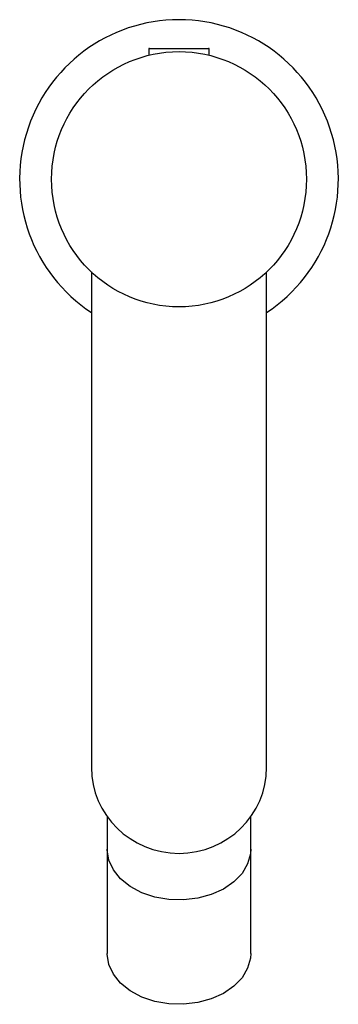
# Model space of a CAD drawing. Header units: millimetres. Extents: x 4018.037 to 4018.077, y 1701.826 to 1701.949.
import ezdxf

# ---------------------------------------------------------------- set-up
doc = ezdxf.new("R2010")
doc.units = ezdxf.units.MM
doc.layers.add('SANINDUSA', color=3, linetype='Continuous')

msp = doc.modelspace()

# ---------------------------------------------------------------- linework, layer by layer
at = {"layer": 'SANINDUSA'}
for p, q in [((4018.053575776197, 1701.945260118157), (4018.053575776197, 1701.944502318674)), ((4018.05367577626, 1701.945360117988), (4018.059390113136, 1701.945360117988)), ((4018.059390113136, 1701.945360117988), (4018.061075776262, 1701.945360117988)), ((4018.061175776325, 1701.944502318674), (4018.061175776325, 1701.945260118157)), ((4018.053575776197, 1701.944506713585), (4018.053575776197, 1701.944502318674)), ((4018.061175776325, 1701.944502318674), (4018.061175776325, 1701.944513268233)), ((4018.04637577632, 1701.917341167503), (4018.04637577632, 1701.855242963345)), ((4018.068375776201, 1701.855242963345), (4018.068375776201, 1701.917238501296)), ((4018.048375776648, 1701.849033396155), (4018.048375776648, 1701.844950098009)), ((4018.066375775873, 1701.844950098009), (4018.066375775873, 1701.849033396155)), ((4018.048375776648, 1701.844950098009), (4018.048375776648, 1701.831868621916)), ((4018.066375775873, 1701.831868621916), (4018.066375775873, 1701.844950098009))]:
    msp.add_line(p, q, dxfattribs=at)
at = {"layer": 'SANINDUSA', "flags": 128}
for points in [[(4018.066375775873, 1701.844950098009), (4018.066339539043, 1701.844379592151), (4018.065993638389, 1701.843115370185), (4018.065294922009, 1701.841926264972), (4018.06427199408, 1701.840860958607), (4018.062966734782, 1701.839963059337), (4018.061432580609, 1701.839269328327), (4018.059732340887, 1701.83880816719), (4018.057935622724, 1701.838598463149), (4018.05611598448, 1701.838648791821), (4018.054347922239, 1701.838957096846), (4018.05270382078, 1701.83951075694), (4018.051250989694, 1701.840287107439), (4018.050048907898, 1701.841254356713), (4018.049146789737, 1701.842372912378), (4018.048581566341, 1701.843596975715), (4018.048376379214, 1701.844876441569), (4018.048375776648, 1701.844950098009)], [(4018.066375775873, 1701.831868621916), (4018.066339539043, 1701.831298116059), (4018.065993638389, 1701.830033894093), (4018.065294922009, 1701.82884478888), (4018.06427199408, 1701.827779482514), (4018.062966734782, 1701.826881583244), (4018.061432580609, 1701.826187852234), (4018.059732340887, 1701.825726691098), (4018.057935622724, 1701.825516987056), (4018.05611598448, 1701.825567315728), (4018.054347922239, 1701.825875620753), (4018.05270382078, 1701.826429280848), (4018.051250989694, 1701.827205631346), (4018.050048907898, 1701.828172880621), (4018.049146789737, 1701.829291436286), (4018.048581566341, 1701.830515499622), (4018.048376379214, 1701.831794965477), (4018.048375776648, 1701.831868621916)]]:
    msp.add_lwpolyline(points, dxfattribs=at)
at = {"layer": 'SANINDUSA'}
msp.add_circle((4018.057375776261, 1701.928960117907), 0.01600000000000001, dxfattribs=at)
for centre, radius, start, end in [((4018.057375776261, 1701.928960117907), 0.02, 303.3670129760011, 236.6329870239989), ((4018.053675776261, 1701.945260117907), 0.0001000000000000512, 90, 180), ((4018.061075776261, 1701.945260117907), 0.0001000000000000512, 0, 90)]:
    msp.add_arc(centre, radius, start, end, dxfattribs=at)
msp.add_ellipse((4018.057375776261, 1701.85524296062), major_axis=(0.01100000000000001, 0), ratio=0.9818181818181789, start_param=3.141592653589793, end_param=6.283185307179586, dxfattribs=at)

doc.saveas('drawing.dxf')
